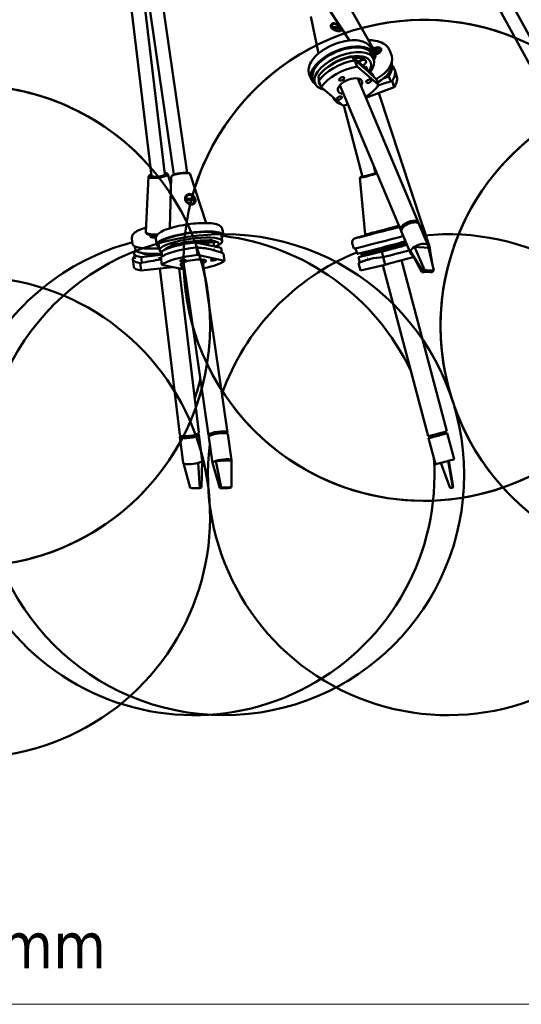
# Model space of a CAD drawing. Header units: millimetres. Extents: x 224 to 3432, y 73 to 2441.
# Tile 15 of 27: x 2138 to 2399, y 82 to 593. Entities that reach past the tile are written whole.
import ezdxf

# ---------------------------------------------------------------- set-up
doc = ezdxf.new("R2010")
doc.units = ezdxf.units.MM
doc.header["$LTSCALE"] = 12
doc.layers.add('Widoczne (ISO)', color=7, linetype='Continuous', lineweight=50)
doc.layers.add('Wymiar (ISO)', color=7, linetype='Continuous', lineweight=18)
doc.styles.add('Tekst notatki (ISO)', font='tahoma.ttf')

msp = doc.modelspace()

# ---------------------------------------------------------------- linework, layer by layer
at = {"layer": 'Widoczne (ISO)'}
for p, q in [((2170.36, 994.44), (2403.36, 570.26)), ((2177.42, 996.13), (2409.49, 573.63)), ((2206.68, 512.34), (2159.13, 908.57)), ((2218.28, 512.93), (2162.33, 900.98)), ((2225.2, 513.92), (2173.08, 875.46)), ((2213.63, 513.18), (2190.74, 703.88)), ((2298.83, 598.96), (2309.7, 582.7)), ((2289.56, 595.05), (2293.6, 575.92)), ((2310.49, 598.64), (2322.68, 577.19)), ((2300.46, 589.71), (2304.42, 589.57)), ((2304.75, 588.77), (2300.79, 588.91)), ((2302.32, 591.15), (2302.2, 591.18)), ((2311.21, 574.18), (2312.01, 572.29)), ((2318.38, 568.01), (2311.21, 574.18)), ((2322.09, 575.87), (2321.08, 578.27)), ((2321.17, 575.49), (2322.18, 573.09)), ((2322.39, 577.72), (2322.9, 577.49)), ((2322.41, 577.68), (2322.81, 577.38)), ((2322.77, 577.41), (2322.41, 577.67)), ((2322.81, 577.38), (2322.84, 577.31)), ((2322.88, 576.82), (2323.12, 576.29)), ((2323.05, 576.27), (2322.92, 576.67)), ((2323.12, 578.15), (2323.11, 577.65)), ((2323.3, 576.31), (2323.3, 576.81)), ((2324.11, 576.71), (2323.52, 576.97)), ((2323.53, 577.66), (2323.66, 577.08)), ((2323.81, 578.25), (2323.54, 577.71)), ((2323.64, 577.05), (2324.11, 576.71)), ((2323.65, 576.93), (2323.66, 576.91)), ((2323.68, 577.59), (2324.46, 578.04)), ((2324.46, 578.04), (2323.77, 577.54)), ((2323.77, 577.52), (2323.84, 577.19)), ((2324.72, 577.23), (2323.91, 577.2)), ((2324.83, 577.65), (2323.97, 577.46)), ((2325.25, 576.38), (2325.57, 576.79)), ((2325.82, 578.1), (2325.88, 577.9)), ((2331.61, 574.59), (2330.82, 576.98)), ((2313.63, 569.14), (2312.28, 572.34)), ((2324.8, 559.52), (2313.63, 569.14)), ((2314.02, 571.76), (2314.63, 572.06)), ((2315.34, 571.94), (2314.36, 571.46)), ((2318.11, 569.32), (2319.22, 566.67)), ((2331.58, 569.1), (2332.13, 567.45)), ((2289.83, 562.29), (2288.83, 564.68)), ((2293.41, 563.93), (2294.11, 562.27)), ((2313.97, 562.95), (2345.6, 487.88)), ((2321.66, 565.18), (2318.82, 567.63)), ((2321.66, 565.18), (2322.18, 563.95)), ((2330.13, 563.93), (2327.21, 562.82)), ((2330.13, 563.93), (2330.9, 561.64)), ((2334.17, 564.48), (2333.11, 567.67)), ((2290.76, 562.67), (2291.76, 560.28)), ((2293.64, 561.61), (2294.98, 558.41)), ((2294.98, 558.41), (2306.15, 548.79)), ((2304.62, 559.38), (2336.38, 484)), ((2332.93, 558.41), (2318.23, 552.84)), ((2323.46, 562.72), (2324.8, 559.52)), ((2331.87, 561.61), (2332.93, 558.41)), ((2324.83, 555.34), (2347.31, 487.51)), ((2316.47, 511.87), (2306.69, 548.89)), ((2323.24, 513.65), (2322.14, 517.81)), ((2205.18, 511.92), (2203.74, 483.25)), ((2205.64, 512.51), (2205.34, 512.21)), ((2214.61, 513.59), (2214.97, 513.37)), ((2215.2, 513.12), (2216.77, 507.81)), ((2216.88, 511.79), (2216.18, 485.06)), ((2217.31, 512.37), (2217.01, 512.06)), ((2226.29, 513.67), (2226.66, 513.45)), ((2226.87, 513.23), (2235.08, 487.78)), ((2315.31, 511.56), (2315.05, 511.18)), ((2315.05, 511.18), (2317.79, 481.81)), ((2228.31, 500.21), (2224.44, 500.07)), ((2224.58, 500.43), (2228.97, 500.59)), ((2229.11, 499.62), (2224.72, 499.47)), ((2342.35, 488.47), (2339.65, 487.66)), ((2339.65, 487.66), (2339.84, 487.21)), ((2339.86, 487.79), (2339.88, 487.73)), ((2340.91, 488.2), (2340.97, 488.06)), ((2342.52, 488.07), (2342.35, 488.47)), ((2342.96, 488.5), (2342.95, 488.53)), ((2343.13, 488.52), (2343.14, 488.49)), ((2343.5, 488.49), (2343.51, 488.45)), ((2345.93, 487.08), (2350.64, 475.91)), ((2347.58, 486.72), (2351.28, 475.54)), ((2203.8, 482.67), (2203.74, 483.16)), ((2204.24, 482.1), (2204.13, 482.18)), ((2208.06, 481.21), (2208.73, 481.15)), ((2209.03, 481.19), (2208.99, 481.25)), ((2209, 481.25), (2209.1, 481.11)), ((2209.13, 481.25), (2209.19, 481.22)), ((2243.05, 481.28), (2243.46, 478.38)), ((2244.04, 481.42), (2243.62, 484.32)), ((2317.66, 481.12), (2317.57, 481.11)), ((2317.57, 481.11), (2317.57, 481.1)), ((2317.64, 481.15), (2317.65, 481.13)), ((2317.83, 481.21), (2317.65, 481.15)), ((2318.2, 481.27), (2317.76, 481.16)), ((2317.92, 481.33), (2317.79, 481.81)), ((2317.82, 481.19), (2318.04, 481.25)), ((2317.88, 481.19), (2318.18, 481.27)), ((2318.04, 481.25), (2317.92, 481.32)), ((2318.04, 481.25), (2317.92, 481.22)), ((2330.6, 484.44), (2330.61, 484.43)), ((2331.71, 484.74), (2332.54, 484.96)), ((2332.24, 484.89), (2332.5, 484.96)), ((2332.91, 485.05), (2332.28, 484.88)), ((2332.28, 484.88), (2332.79, 485.03)), ((2332.72, 485.02), (2332.65, 485)), ((2332.72, 485.01), (2332.72, 485.01)), ((2332.78, 485.03), (2332.81, 485.04)), ((2332.98, 485.09), (2332.99, 485.07)), ((2333.06, 485.08), (2333.12, 485.11)), ((2333.12, 485.11), (2333.12, 485.09)), ((2333.41, 485.21), (2333.4, 485.2)), ((2333.4, 485.2), (2333.41, 485.17)), ((2333.54, 485.22), (2333.54, 485.21)), ((2333.76, 485.26), (2333.55, 485.22)), ((2333.61, 485.25), (2334.24, 485.43)), ((2334.45, 485.46), (2333.7, 485.27)), ((2334.24, 485.43), (2333.72, 485.28)), ((2333.8, 485.29), (2334.45, 485.46)), ((2333.8, 485.29), (2333.8, 485.29)), ((2334.81, 485.57), (2333.98, 485.35)), ((2334.88, 485.58), (2334.02, 485.35)), ((2336.72, 483.2), (2341.43, 472.03)), ((2337.33, 485.33), (2337.23, 485.57)), ((2337.23, 485.57), (2337.23, 485.2)), ((2337.42, 485.93), (2337.43, 485.89)), ((2337.44, 485.91), (2337.43, 485.95)), ((2196.84, 476.84), (2196.49, 479.74)), ((2206.52, 480.74), (2206.55, 480.51)), ((2207.68, 481.03), (2208.49, 481.04)), ((2207.7, 480.82), (2208.6, 480.98)), ((2208.63, 480.95), (2207.7, 480.82)), ((2208.08, 480.66), (2208.66, 480.88)), ((2208.62, 481.01), (2208.63, 480.95)), ((2208.68, 480.64), (2209.03, 480.87)), ((2208.71, 480.92), (2208.76, 480.69)), ((2209.39, 476.43), (2208.98, 479.33)), ((2210.38, 476.57), (2210.8, 473.67)), ((2220.11, 476.92), (2220.22, 476.11)), ((2220.43, 476.95), (2220.54, 476.18)), ((2221.01, 477.21), (2221.13, 476.32)), ((2223.98, 477.63), (2224.08, 476.92)), ((2229.62, 477.73), (2230.01, 475.04)), ((2238.7, 475.76), (2229.62, 477.73)), ((2231.68, 477.79), (2234.57, 478.46)), ((2233.39, 478.19), (2233.58, 476.87)), ((2233.86, 478.3), (2234.06, 476.93)), ((2236.94, 477.6), (2234.06, 476.93)), ((2236.03, 477.1), (2236.14, 476.32)), ((2239, 477.53), (2239.27, 475.64)), ((2311.87, 474.45), (2311.11, 477.35)), ((2314.73, 480.37), (2314.74, 480.35)), ((2315.78, 480.64), (2316.64, 480.87)), ((2315.82, 480.66), (2316.66, 480.88)), ((2316.97, 480.95), (2316.24, 480.75)), ((2316.24, 480.75), (2316.87, 480.93)), ((2316.36, 480.82), (2317.02, 480.98)), ((2316.91, 480.95), (2316.36, 480.82)), ((2316.96, 480.94), (2317.14, 480.99)), ((2317.13, 481.03), (2317.22, 481.04)), ((2317.14, 481), (2317.15, 480.98)), ((2317.22, 481.04), (2317.23, 481.01)), ((2333.88, 476.94), (2334.37, 475.1)), ((2336.77, 477.72), (2337.26, 475.87)), ((2337.21, 476.08), (2339.49, 476.62)), ((2197.62, 471.92), (2197.95, 469.14)), ((2197.99, 475.64), (2198.18, 474.06)), ((2210.18, 471.04), (2201.35, 470.04)), ((2208.85, 471.82), (2208.94, 471.08)), ((2212.16, 471.26), (2210.65, 471.09)), ((2211.86, 471.98), (2211.9, 471.58)), ((2211.93, 472.91), (2212.27, 470.52)), ((2230.56, 471.17), (2230, 475.04)), ((2244.72, 468.11), (2230.56, 471.17)), ((2242.87, 474.86), (2239.25, 475.64)), ((2242.87, 474.86), (2243.23, 472.33)), ((2244.17, 471.97), (2244.72, 468.11)), ((2312.86, 474.63), (2313.6, 471.81)), ((2318.59, 471.04), (2314.38, 470.04)), ((2318.02, 472.82), (2318.5, 471.02)), ((2326.42, 472.91), (2318.81, 471.09)), ((2320.93, 473.55), (2321.4, 471.79)), ((2323.33, 474.17), (2323.66, 472.91)), ((2324.27, 472.56), (2323.66, 472.91)), ((2325.25, 472.77), (2325.25, 472.75)), ((2326.42, 472.91), (2327.16, 470.13)), ((2347.98, 462.48), (2341.39, 472.98)), ((2343.42, 475.38), (2345.55, 475.26)), ((2348.75, 463.38), (2343.42, 475.38)), ((2345.55, 475.26), (2348.56, 475.08)), ((2348.56, 475.08), (2350.68, 474.95)), ((2353.5, 463.1), (2350.68, 474.95)), ((2352.8, 466.07), (2351.66, 473.25)), ((2197.44, 465.03), (2196.98, 468.9)), ((2201.29, 463.05), (2200.82, 466.92)), ((2201.35, 470.04), (2201.69, 467.26)), ((2211.47, 469.99), (2212.02, 466.12)), ((2212.02, 466.12), (2223.88, 463.56)), ((2223.33, 467.38), (2236.28, 377.52)), ((2233.23, 468.79), (2246.18, 378.94)), ((2315.33, 463.05), (2314.31, 466.92)), ((2314.38, 470.04), (2315.11, 467.28)), ((2328.2, 466.12), (2315.33, 463.05)), ((2327.07, 465.85), (2350.56, 376.95)), ((2327.18, 469.99), (2328.2, 466.12)), ((2336.75, 468.39), (2360.23, 379.51)), ((2347.26, 462.2), (2343.05, 470.11)), ((2217.63, 464.91), (2201.29, 463.05)), ((2210.96, 464.15), (2221.34, 377.64)), ((2221.02, 464.17), (2231.27, 378.83)), ((2348.28, 462.25), (2347.26, 462.2)), ((2348.75, 463.38), (2347.98, 462.48)), ((2347.98, 462.48), (2348.86, 462.43)), ((2350.21, 462.35), (2348.28, 462.25)), ((2349.62, 463.33), (2348.75, 463.38)), ((2348.86, 462.43), (2351.87, 462.25)), ((2352.63, 463.15), (2349.62, 463.33)), ((2351.87, 462.25), (2352.74, 462.2)), ((2353.5, 463.1), (2352.63, 463.15)), ((2352.74, 462.2), (2353.5, 463.1)), ((2242.25, 379.26), (2239.42, 378.81)), ((2239.42, 378.81), (2239.54, 378.02)), ((2239.78, 378.91), (2239.79, 378.87)), ((2241.07, 379.14), (2241.08, 379.08)), ((2242.37, 378.46), (2242.25, 379.26)), ((2243.96, 379.31), (2243.96, 379.32)), ((2244.09, 379.31), (2244.1, 379.3)), ((2244.78, 379.21), (2244.78, 379.23)), ((2245.03, 379.15), (2245.13, 378.49)), ((2245.32, 378.57), (2245.03, 379.15)), ((2357.78, 378.8), (2358.04, 377.85)), ((2359.62, 378.3), (2359.37, 379.24)), ((2359.76, 378.35), (2359.51, 379.28)), ((2221.46, 376.67), (2223.08, 363.13)), ((2222.2, 376.76), (2222.16, 377.13)), ((2222.17, 377.12), (2222.22, 376.68)), ((2222.22, 376.68), (2223.47, 376.23)), ((2223.47, 376.23), (2223.38, 376.97)), ((2226.78, 377.14), (2226.87, 376.35)), ((2226.87, 376.35), (2229.44, 376.93)), ((2229.44, 376.93), (2229.35, 377.67)), ((2230.64, 377.77), (2230.59, 378.14)), ((2231.38, 377.86), (2233.01, 364.33)), ((2236.42, 376.55), (2238.38, 363.02)), ((2237.24, 377.29), (2237.15, 377.89)), ((2237.55, 378.17), (2237.55, 378.19)), ((2245.33, 378.46), (2245.32, 378.57)), ((2246.32, 377.98), (2248.27, 364.44)), ((2350.82, 375.99), (2354.39, 362.45)), ((2351.54, 376.18), (2351.29, 377.11)), ((2352.05, 377.3), (2352.3, 376.35)), ((2352.3, 376.35), (2354.59, 376.93)), ((2354.59, 376.93), (2354.33, 377.88)), ((2358.04, 377.85), (2359.62, 378.3)), ((2360.48, 378.54), (2364.06, 365.01)), ((2232.6, 350.32), (2232.96, 364.13)), ((2240.17, 364.13), (2242.54, 364.19)), ((2242.96, 350.32), (2240.17, 364.13)), ((2242.54, 364.19), (2245.9, 364.28)), ((2245.9, 364.28), (2248.27, 364.35)), ((2248.26, 350.46), (2248.27, 364.35)), ((2363.42, 350.32), (2360.99, 364.13)), ((2363.63, 350.46), (2361.34, 364.23)), ((2226.74, 350.07), (2223.24, 362.89)), ((2231.82, 349.93), (2230.89, 363.11)), ((2242.29, 349.93), (2238.38, 363.11)), ((2361.97, 349.93), (2357.13, 363.11)), ((2227.67, 350.05), (2226.74, 350.07)), ((2230.89, 349.96), (2227.67, 350.05)), ((2231.82, 349.93), (2230.89, 349.96)), ((2232.6, 350.32), (2231.82, 349.93)), ((2242.96, 350.32), (2242.29, 349.93)), ((2242.29, 349.93), (2243.26, 349.96)), ((2243.93, 350.34), (2242.96, 350.32)), ((2243.26, 349.96), (2246.62, 350.05)), ((2247.29, 350.43), (2243.93, 350.34)), ((2246.62, 350.05), (2247.59, 350.07)), ((2248.26, 350.46), (2247.29, 350.43)), ((2247.59, 350.07), (2248.26, 350.46)), ((2363.42, 350.32), (2361.97, 349.93)), ((2363.46, 350.34), (2363.42, 350.32)), ((2363.59, 350.43), (2363.46, 350.34)), ((2363.63, 350.46), (2363.59, 350.43))]:
    msp.add_line(p, q, dxfattribs=at)
for centre in [(2348.39, 468.38), (2112.14, 434.33), (2482.01, 434.33), (2244.3, 356.96)]:
    msp.add_circle(centre, 125, dxfattribs=at)
for centre, radius, start, end in [((2348.39, 468.38), 125, 67.7184, 105.0545), ((2348.39, 468.38), 125, 116.4668, 162.4717), ((2112.14, 434.33), 125, 41.2249, 85.1748), ((2482.01, 434.33), 125, 126.8272, 67.6899), ((2361.01, 356.96), 125, 172.8173, 95.809), ((2228.86, 356.96), 125, 104.8919, 153.3433), ((2228.86, 356.96), 125, 25.6314, 83.0397), ((2361.01, 356.96), 125, 112.3849, 160.3522), ((2348.39, 468.38), 125, 182.1719, 195.7276), ((2112.14, 334.97), 125, 164.2796, 82.4148), ((2112.14, 434.33), 125, 4.6823, 11.7269), ((2348.39, 468.38), 125, 212.5061, 348.759), ((2112.14, 434.33), 123, 342.0508, 347.1183), ((2112.14, 434.33), 125, 340.1352, 344.856), ((2228.86, 356.96), 125, 166.8332, 3.968), ((2112.14, 434.33), 125, 208.7362, 331.2638)]:
    msp.add_arc(centre, radius, start, end, dxfattribs=at)
for centre, major_axis, ratio, start_param, end_param in [((2302.6, 589.24), (-1.95, 1.57), 0.635905, 4.209412, 6.948289), ((2302.6, 589.24), (-1.95, 1.57), 0.635905, 1.06782, 1.402482), ((2302.6, 589.24), (1.95, -1.57), 0.635905, 0.271984, 0.665104), ((2305.96, 569.08), (-16.13, -6.79), 0.49974, 2.799577, 6.625201), ((2305.96, 569.08), (15.21, 6.41), 0.49974, 0, 3.141593), ((2323.21, 577.23), (2.99, 0.99), 0.541124, 4.531506, 8.114683), ((2323.21, 577.23), (2.61, 0.87), 0.541124, 4.524366, 8.137191), ((2306.97, 566.69), (15.21, 6.41), 0.49974, 5.543754, 10.05653), ((2307.54, 564.56), (-15.21, -6.41), 0.49974, 4.265978, 5.645528), ((2307.31, 565.88), (13.35, 5.63), 0.49974, 5.677682, 8.49491), ((2313.65, 573.15), (9.4, 3.12), 0.541124, 5.667516, 6.283185), ((2313.52, 573.55), (9.4, 3.12), 0.541124, 5.73392, 6.390638), ((2322.58, 577.39), (0.202, 0.067), 0.541124, 4.801783, 5.84454), ((2322.55, 577.57), (0.268, -0.19), 0.007431, 5.735088, 6.391395), ((2322.83, 577.76), (0.04, 0.377), 0.33464, 3.294547, 3.950855), ((2322.68, 576.74), (0.202, 0.067), 0.541124, 5.901603, 6.720773), ((2322.91, 577.61), (0.202, 0.067), 0.541124, 4.476736, 6.103684), ((2323.27, 577.03), (2.61, 0.87), 0.541124, 4.506169, 6.283185), ((2323.51, 576.85), (-0.202, -0.067), 0.541124, 4.476736, 6.103684), ((2323.73, 577.72), (-0.202, -0.067), 0.541124, 5.788388, 7.415337), ((2315, 569.08), (16.61, 5.51), 0.541124, 5.064472, 6.283185), ((2323.84, 577.07), (-0.202, -0.067), 0.541124, 4.217592, 5.84454), ((2323.76, 577.22), (-0.057, -0.37), 0.28586, 5.214874, 5.729521), ((2323.69, 577.87), (0.184, -0.343), 0.472598, 5.378518, 5.743264), ((2323.97, 577.58), (-0.202, -0.067), 0.541124, 6.047532, 7.674481), ((2323.51, 576.31), (1.9, 0.63), 0.541124, 5.891574, 5.97832), ((2308.55, 562.16), (16.13, 6.79), 0.49974, 1.134445, 2.493876), ((2309.89, 558.97), (16.13, 6.79), 0.49974, 1.134445, 2.493876), ((2315.49, 570.8), (2.76, 1.16), 0.49974, 4.871599, 7.955576), ((2314.48, 573.19), (-2.76, -1.16), 0.49974, 1.672391, 2.093192), ((2315.8, 566.69), (15.66, 5.19), 0.541124, 5.096659, 6.203388), ((2315.7, 564.56), (15.66, 5.19), 0.541124, 5.670693, 6.193933), ((2316.5, 562.16), (16.61, 5.51), 0.541124, 5.680753, 6.555698), ((2307.31, 565.88), (-13.35, -5.63), 0.49974, 5.923159, 6.088321), ((2309.89, 558.97), (-6.22, -2.62), 0.49974, 2.47476, 7.084592), ((2317.56, 558.97), (16.61, 5.51), 0.541124, 5.680753, 6.283185), ((2307.31, 565.88), (-13.35, -5.63), 0.49974, 6.104368, 6.462002), ((2308.24, 562.88), (6.22, 2.62), 0.49974, 3.822999, 3.942999), ((2309.89, 558.97), (-16.13, -6.79), 0.49974, 1.878728, 2.493876), ((2317.56, 558.97), (-16.61, -5.51), 0.541124, 0.030144, 0.596826), ((2309.89, 558.97), (-16.13, -6.79), 0.49974, 1.134445, 1.299127), ((2210.19, 512.47), (-5.01, -0.6), 0.227941, 6.003191, 9.704772), ((2210.16, 512.76), (4.67, 0.56), 0.227941, 2.410853, 7.013925), ((2210.16, 512.76), (-3.92, -0.47), 0.227941, 5.801199, 9.906764), ((2210.19, 512.47), (-3.62, -0.43), 0.227941, 5.988758, 6.351417), ((2210.16, 512.76), (3.48, 0.42), 0.227941, 3.141593, 6.283185), ((2210.19, 512.47), (3.62, 0.43), 0.227941, 6.214954, 6.577613), ((2221.88, 512.47), (-5, -0.72), 0.214455, 3.178195, 6.246583), ((2221.84, 512.76), (4.65, 0.67), 0.214455, 0.262179, 2.879413), ((2319.85, 512.76), (-4.54, -1.2), 0.013486, 5.552446, 8.919264), ((2319.93, 512.47), (-4.88, -1.29), 0.013486, 6.267264, 8.820489), ((2319.85, 512.76), (-3.82, -1.01), 0.013486, 5.801199, 9.906764), ((2319.85, 512.76), (3.38, 0.89), 0.013486, 3.141593, 6.283185), ((2319.85, 512.76), (4.54, 1.2), 0.013486, 0.509327, 0.73074), ((2226.85, 500.03), (-1.3, 2.14), 0.871998, 4.460261, 7.199138), ((2226.85, 500.03), (-1.3, 2.14), 0.871998, 1.318669, 1.711788), ((2226.85, 500.03), (1.3, -2.14), 0.871998, 0.522833, 0.915953), ((2327.36, 484.34), (-9.57, -2.53), 0.013486, 6.280937, 8.843576), ((2340.99, 485.94), (4.61, 1.94), 0.49974, 6.10898, 9.598983), ((2341.33, 485.14), (-4.61, -1.94), 0.49974, 3.141593, 6.283185), ((2340.99, 485.94), (3.96, 1.67), 0.49974, 0.237421, 2.904172), ((2340.99, 485.94), (3.92, 1.65), 0.49974, 1.705611, 2.587005), ((2340.99, 485.94), (3.92, 1.65), 0.49974, 0.270259, 1.016209), ((2340.82, 486.34), (3.5, 1.48), 0.49974, 0.451116, 0.524612), ((2342.57, 485.94), (4.75, 1.57), 0.541124, 5.545785, 6.283185), ((2342.83, 485.14), (4.75, 1.57), 0.541124, 5.564795, 6.439224), ((2213.57, 484.34), (-9.83, -1.18), 0.227941, 6.244158, 7.434287), ((2213.63, 483.85), (-9.83, -1.18), 0.227941, 0, 1.103477), ((2213.64, 483.76), (-9.73, -1.17), 0.227941, 0.236297, 1.092286), ((2209.25, 481.07), (-3.13, -0.38), 0.227941, 5.448554, 7.750486), ((2209.25, 481.07), (-2.73, -0.33), 0.227941, 5.435419, 7.747764), ((2226.71, 478.92), (-17.32, -2.5), 0.214455, 2.8019, 6.622878), ((2208.87, 481.2), (0.212, 0.025), 0.227941, 3.963156, 5.590105), ((2208.87, 481.41), (0.233, -0.302), 0.010914, 5.49143, 6.147737), ((2209.23, 481.46), (0.144, 0.362), 0.170916, 3.3738, 4.030108), ((2209.28, 481.27), (0.212, 0.025), 0.227941, 4.222301, 5.218659), ((2226.71, 478.92), (16.33, 2.35), 0.214455, 0, 3.141593), ((2317.39, 481.07), (-3.05, -0.8), 0.013486, 4.508132, 8.301877), ((2317.39, 481.07), (-2.66, -0.7), 0.013486, 4.475829, 8.315013), ((2317.39, 481.07), (1.63, 0.43), 0.01347, 4.439383, 4.873414), ((2317.77, 481.16), (-0.206, -0.054), 0.013486, 4.757959, 6.384908), ((2317.85, 481.2), (-0.206, -0.054), 0.013486, 6.069612, 7.69656), ((2317.81, 481.41), (0.222, -0.289), 0.397289, 5.203582, 5.26036), ((2318.08, 481.25), (-0.206, -0.054), 0.013486, 4.632397, 6.125764), ((2318.01, 481.44), (-0.078, -0.369), 0.280127, 5.498531, 5.509252), ((2327.49, 483.85), (-9.57, -2.53), 0.013486, 0, 2.573488), ((2318.12, 481.27), (-0.206, -0.054), 0.013486, 0.04557, 1.240219), ((2318.05, 481.46), (0.071, 0.362), 0.325145, 2.384614, 2.4217), ((2327.51, 483.76), (-9.47, -2.5), 0.013486, 0.013487, 2.59236), ((2333.26, 485.15), (-3.05, -0.8), 0.013486, 0.224627, 2.465609), ((2333.26, 485.15), (-2.66, -0.7), 0.013486, 0.211491, 2.674878), ((2332.51, 484.96), (0.206, 0.054), 0.013486, 4.647794, 6.274742), ((2332.59, 484.97), (0.206, 0.054), 0.013486, 0.194549, 1.821497), ((2332.48, 485.17), (0.237, -0.281), 0.34128, 0.742527, 0.753163), ((2332.56, 485.18), (-0.253, 0.281), 0.264225, 3.921013, 3.932129), ((2332.77, 485.04), (0.206, 0.054), 0.013486, 4.906938, 6.087235), ((2332.71, 485.23), (0.045, 0.359), 0.412288, 4.16248, 4.221436), ((2332.91, 485.05), (0.206, 0.054), 0.013486, 6.21859, 7.845538), ((2333.26, 485.15), (1.63, 0.43), 0.01347, 4.588531, 5.02257), ((2333.61, 485.26), (-0.206, -0.054), 0.013486, 6.21859, 7.845538), ((2333.75, 485.27), (-0.206, -0.054), 0.013486, 4.906938, 6.533886), ((2333.58, 485.46), (0.239, -0.284), 0.335312, 5.212807, 5.268103), ((2333.93, 485.34), (-0.206, -0.054), 0.013486, 0.194549, 1.821497), ((2333.85, 485.53), (0.083, 0.367), 0.260062, 2.363598, 2.41294), ((2334.01, 485.35), (-0.206, -0.054), 0.013486, 4.647794, 6.274742), ((2333.93, 485.54), (-0.065, -0.364), 0.343486, 5.516959, 5.52646), ((2333.26, 485.15), (2.66, 0.7), 0.013486, 0.470528, 0.98463), ((2333.26, 485.15), (3.05, 0.8), 0.013486, 0.679797, 0.971494), ((2340.82, 486.34), (3.5, 1.48), 0.49974, 2.616981, 2.690476), ((2342.83, 485.14), (4.03, 1.34), 0.541124, 5.774671, 5.933761), ((2214.22, 478.92), (-17.38, -2.09), 0.227941, 0, 1.337821), ((2209.28, 480.83), (-2.73, -0.33), 0.227941, 0, 0.217442), ((2208.41, 480.98), (0.212, 0.025), 0.227941, 5.793097, 7.420045), ((2208.39, 481.17), (-0.107, 0.361), 0.492395, 3.884941, 4.010028), ((2208.5, 480.9), (0.212, 0.025), 0.227941, 5.533953, 7.160901), ((2227.13, 476.02), (16.33, 2.35), 0.214455, 5.570953, 9.775691), ((2209.23, 480.87), (-0.212, -0.025), 0.227941, 4.724832, 5.849249), ((2227.4, 473.88), (-16.33, -2.35), 0.214455, 4.545014, 5.924564), ((2227.27, 475.04), (-14.34, -2.07), 0.214455, 2.657227, 6.066464), ((2219.56, 476.2), (-2.97, -0.43), 0.214455, 4.160859, 7.167183), ((2227.13, 476.02), (6.93, 1), 0.214455, 0.823542, 1.997098), ((2227.13, 476.02), (6.93, 1), 0.214455, 6.125542, 6.220905), ((2235.75, 478.03), (2.97, 0.43), 0.214455, 5.09302, 8.234612), ((2328.79, 478.92), (-16.92, -4.47), 0.013486, 0, 2.116596), ((2329.56, 476.02), (-15.95, -4.21), 0.013486, 0, 2.184741), ((2329.82, 475.04), (-14.01, -3.7), 0.013486, 5.684556, 8.582168), ((2316.66, 480.87), (0.206, 0.054), 0.013486, 0.04557, 1.672519), ((2316.71, 480.9), (0.206, 0.054), 0.013486, 4.498815, 6.125764), ((2316.63, 481.08), (-0.24, 0.284), 0.327795, 3.901782, 3.91154), ((2316.68, 481.1), (0.251, -0.278), 0.276302, 0.721276, 0.772004), ((2316.94, 480.94), (0.206, 0.054), 0.013486, 6.069612, 7.69656), ((2317.01, 480.98), (0.206, 0.054), 0.013486, 4.757959, 6.384908), ((2316.94, 481.17), (0.063, 0.364), 0.350957, 4.161258, 4.215379), ((2329.26, 473.88), (-15.95, -4.21), 0.013486, 1.388505, 2.27025), ((2329.82, 475.04), (-14.01, -3.7), 0.013486, 3.988016, 4.175465), ((2346.04, 473.97), (4.61, 1.94), 0.49974, 5.915746, 8.234305), ((2214, 473.88), (-16.38, -1.97), 0.227941, 5.914779, 6.944786), ((2214.57, 476.02), (-16.38, -1.97), 0.227941, 0, 1.389846), ((2214.68, 475.04), (-14.39, -1.73), 0.227941, 0.354074, 1.365289), ((2209.28, 471.46), (-1.49, -0.18), 0.227941, 4.966951, 7.703473), ((2227.82, 470.98), (-17.32, -2.5), 0.214455, 4.555074, 5.914504), ((2228.37, 467.11), (-17.32, -2.5), 0.214455, 4.555074, 5.914504), ((2238.03, 473.74), (1.48, 0.21), 0.214455, 0.167906, 0.876894), ((2329.26, 473.88), (-15.95, -4.21), 0.013486, 5.453069, 5.909648), ((2329.82, 475.04), (-14.01, -3.7), 0.013486, 5.177546, 5.379959), ((2329.26, 473.88), (15.95, 4.21), 0.013486, 1.90294, 2.086298), ((2320.07, 471.46), (1.45, 0.38), 0.013486, 5.855242, 6.711129), ((2329.26, 473.88), (-6.77, -1.79), 0.013486, 5.556675, 8.701784), ((2329.94, 474.57), (-6.28, -1.66), 0.013486, 0, 2.316866), ((2330.07, 474.09), (-5.8, -1.53), 0.013486, 0.013487, 2.396937), ((2330.02, 470.98), (16.92, 4.47), 0.013486, 4.540158, 5.395681), ((2333.75, 474.95), (-1.45, -0.38), 0.013486, 4.277484, 8.350975), ((2346.04, 473.97), (-4.61, -1.94), 0.49974, 5.915746, 6.813967), ((2346.04, 473.97), (-4.61, -1.94), 0.49974, 5.092712, 5.915746), ((2346.54, 473.97), (4.75, 1.57), 0.541124, 5.690394, 6.223509), ((2346.54, 473.97), (4.75, 1.57), 0.541124, 6.223509, 6.283185), ((2214.35, 470.98), (-17.38, -2.09), 0.227941, 5.943493, 6.934726), ((2210.61, 469.77), (-1.49, -0.18), 0.227941, 1.384487, 1.700756), ((2228.37, 467.11), (-6.68, -0.96), 0.214455, 2.414765, 7.029501), ((2228.37, 467.11), (17.32, 2.5), 0.214455, 5.004776, 5.914504), ((2320.38, 469.77), (-1.45, -0.38), 0.013486, 0.34935, 0.665619), ((2331.05, 467.11), (16.92, 4.47), 0.013486, 4.540158, 5.507607), ((2214.81, 467.11), (-17.38, -2.09), 0.227941, 0, 0.65154), ((2223.44, 464.44), (-1.48, -0.21), 0.214455, 4.507576, 8.058794), ((2226.3, 378.23), (4.96, 0.6), 0.227941, 3.141593, 6.283185), ((2241.23, 378.23), (4.95, 0.71), 0.214455, 5.810309, 9.897654), ((2241.23, 378.23), (4.26, 0.61), 0.214455, 5.969121, 9.738842), ((2241.23, 378.23), (-4.21, -0.61), 0.214455, 5.12624, 6.007634), ((2241.23, 378.23), (4.21, 0.61), 0.214455, 0.413851, 1.295245), ((2241.16, 378.71), (3.76, 0.54), 0.214455, 6.192732, 6.217509), ((2355.39, 378.23), (4.83, 1.28), 0.013486, 3.141593, 6.283185), ((2226.42, 377.26), (-4.96, -0.6), 0.227941, 5.841835, 9.866129), ((2226.42, 377.26), (-4.22, -0.51), 0.227941, 0, 0.080375), ((2226.42, 377.26), (-4.22, -0.51), 0.227941, 0.769777, 1.651171), ((2226.42, 377.26), (4.22, 0.51), 0.227941, 5.482166, 6.283185), ((2241.37, 377.26), (-4.95, -0.71), 0.214455, 3.141593, 6.283185), ((2241.16, 378.71), (-3.76, -0.54), 0.214455, 0.065676, 0.090453), ((2355.65, 377.26), (-4.83, -1.28), 0.013486, 5.728374, 9.979589), ((2355.65, 377.26), (-4.11, -1.09), 0.013486, 0, 0.616034), ((2355.65, 377.26), (-4.11, -1.09), 0.013486, 1.305436, 2.18683), ((2355.65, 377.26), (4.11, 1.09), 0.013486, 6.017825, 6.283185), ((2228.04, 363.73), (4.96, 0.6), 0.227941, 5.295018, 6.118052), ((2228.04, 363.73), (4.96, 0.6), 0.227941, 6.118052, 6.283185), ((2243.32, 363.73), (-4.95, -0.71), 0.214455, 5.371748, 6.194782), ((2243.32, 363.73), (4.95, 0.71), 0.214455, 6.194782, 8.513341), ((2359.23, 363.73), (-4.83, -1.28), 0.013486, 1.118288, 1.941321), ((2359.23, 363.73), (4.83, 1.28), 0.013486, 5.082914, 6.283185), ((2228.04, 363.73), (-4.96, -0.6), 0.227941, 0, 2.153425), ((2243.32, 363.73), (-4.95, -0.71), 0.214455, 6.194782, 6.43426), ((2359.23, 363.73), (-4.83, -1.28), 0.013486, 0, 1.118288)]:
    msp.add_ellipse(centre, major_axis=major_axis, ratio=ratio, start_param=start_param, end_param=end_param, dxfattribs=at)
for centre, major_axis, ratio in [((2305.58, 562.68), (-1.38, -0.58), 0.49974), ((2319.75, 561.55), (-1.38, -0.58), 0.49974), ((2304.34, 552.68), (-1.38, -0.58), 0.49974), ((2222.91, 468.3), (-1.48, -0.21), 0.214455), ((2238.77, 468.61), (-1.48, -0.21), 0.214455)]:
    msp.add_ellipse(centre, major_axis=major_axis, ratio=ratio, dxfattribs=at)
for points, knots in [([(2300.16, 589.37), (2300.24, 589.21), (2300.36, 589.04), (2300.76, 588.62), (2301.1, 588.38), (2301.58, 588.13), (2301.71, 588.07), (2302.19, 587.86), (2302.59, 587.74), (2303.31, 587.57), (2303.63, 587.53), (2304.32, 587.48), (2304.66, 587.5), (2305.11, 587.65), (2305.24, 587.76), (2305.32, 587.96), (2305.34, 588.03), (2305.33, 588.29), (2305.27, 588.5), (2305, 589.05), (2304.78, 589.38), (2304.19, 590.13), (2303.83, 590.52), (2303.19, 591.04), (2302.87, 591.25), (2302.24, 591.53), (2301.92, 591.61), (2301.34, 591.63), (2301.05, 591.57), (2300.63, 591.37), (2300.48, 591.25), (2300.17, 590.93), (2300.04, 590.69), (2299.95, 590.21), (2299.95, 589.98), (2300.04, 589.63), (2300.09, 589.5), (2300.16, 589.37)], [-1.504256, -1.504256, -1.504256, -1.504256, -1.444649, -1.444649, -1.341108, -1.341108, -1.30597, -1.30597, -1.208059, -1.208059, -1.12742, -1.12742, -1.012024, -1.012024, -0.914325, -0.914325, -0.86858, -0.86858, -0.772667, -0.772667, -0.656304, -0.656304, -0.537522, -0.537522, -0.447771, -0.447771, -0.358019, -0.358019, -0.268268, -0.268268, -0.207518, -0.207518, -0.116042, -0.116042, -0.044632, -0.044632, 0, 0, 0, 0]), ([(2304.69, 588), (2304.68, 587.94), (2304.66, 587.89), (2304.56, 587.73), (2304.44, 587.65), (2304.08, 587.54), (2303.83, 587.53), (2303.55, 587.55)], [0.8718372, 0.8718372, 0.8718372, 0.8718372, 0.914325, 0.914325, 1.0120237, 1.0120237, 1.1227559, 1.1227559, 1.1227559, 1.1227559]), ([(2288.83, 564.68), (2288.46, 565.56), (2288.31, 566.52), (2288.43, 568.56), (2288.76, 569.64), (2289.88, 571.93), (2290.76, 573.14), (2292.99, 575.47), (2294.34, 576.59), (2297.33, 578.6), (2298.96, 579.49), (2302.35, 580.98), (2304.1, 581.59), (2307.59, 582.46), (2309.32, 582.72), (2312.64, 582.86), (2314.22, 582.74), (2317.06, 582.03), (2318.34, 581.45), (2320.1, 579.95), (2320.7, 579.16), (2321.08, 578.27)], [3.29438, 3.29438, 3.29438, 3.29438, 3.537222, 3.537222, 3.814052, 3.814052, 4.14911, 4.14911, 4.493858, 4.493858, 4.831803, 4.831803, 5.166935, 5.166935, 5.50391, 5.50391, 5.847111, 5.847111, 6.188594, 6.188594, 6.435973, 6.435973, 6.435973, 6.435973]), ([(2330.82, 576.98), (2330.5, 577.96), (2329.94, 578.85), (2328.42, 580.42), (2327.42, 581.08), (2324.99, 582.15), (2323.51, 582.52), (2321.13, 582.78), (2320.32, 582.82), (2319.49, 582.81)], [4.54453, 4.54453, 4.54453, 4.54453, 4.799236, 4.799236, 5.082501, 5.082501, 5.413452, 5.413452, 5.575781, 5.575781, 5.575781, 5.575781]), ([(2311.81, 573.66), (2312.9, 573.75), (2313.9, 573.72), (2315.68, 573.48), (2316.44, 573.25), (2317.63, 572.65), (2318.03, 572.29), (2318.37, 571.78), (2318.44, 571.65), (2318.5, 571.52)], [4.5484167, 4.5484167, 4.5484167, 4.5484167, 4.8372008, 4.8372008, 5.1346466, 5.1346466, 5.4408649, 5.4408649, 5.5399918, 5.5399918, 5.5399918, 5.5399918]), ([(2322.84, 577.31), (2322.9, 577.18), (2322.97, 577.03), (2323.1, 576.71), (2323.17, 576.51), (2323.25, 576.32)], [-2.7885998, -2.7885998, -2.7885998, -2.7885998, -2.7426847, -2.7426847, -2.6730994, -2.6730994, -2.6730994, -2.6730994]), ([(2323.3, 576.33), (2323.26, 576.32), (2323.21, 576.31), (2323.13, 576.29), (2323.09, 576.28), (2323.05, 576.28)], [4.4967772, 4.4967772, 4.4967772, 4.4967772, 4.5814286, 4.5814286, 4.6603297, 4.6603297, 4.6603297, 4.6603297]), ([(2323.14, 578.02), (2323.14, 578.04), (2323.13, 578.05), (2323.13, 578.08), (2323.12, 578.1), (2323.12, 578.13), (2323.12, 578.14), (2323.12, 578.15)], [0.04758377, 0.04758377, 0.04758377, 0.04758377, 0.05181414, 0.05181414, 0.05697832, 0.05697832, 0.06215096, 0.06215096, 0.06215096, 0.06215096]), ([(2324.72, 577.38), (2324.72, 577.36), (2324.71, 577.35), (2324.7, 577.33), (2324.7, 577.31), (2324.69, 577.29), (2324.68, 577.28), (2324.67, 577.25), (2324.67, 577.24), (2324.66, 577.22), (2324.66, 577.22), (2324.66, 577.22)], [3.131043, 3.131043, 3.131043, 3.131043, 3.1767341, 3.1767341, 3.2224252, 3.2224252, 3.2681163, 3.2681163, 3.3138074, 3.3138074, 3.314479, 3.314479, 3.314479, 3.314479]), ([(2324.73, 577.56), (2324.74, 577.57), (2324.74, 577.59), (2324.76, 577.61), (2324.77, 577.62), (2324.8, 577.64), (2324.82, 577.65), (2324.83, 577.65)], [0.04758377, 0.04758377, 0.04758377, 0.04758377, 0.05181414, 0.05181414, 0.05697832, 0.05697832, 0.06215096, 0.06215096, 0.06215096, 0.06215096]), ([(2312.28, 572.34), (2314.04, 571.06), (2315.85, 569.6), (2319.45, 566.51), (2321.39, 564.73), (2323.46, 562.72)], [35.882115, 35.882115, 35.882115, 35.882115, 37.196513, 37.196513, 38.510912, 38.510912, 38.510912, 38.510912]), ([(2224.17, 500.04), (2224.21, 499.82), (2224.27, 499.6), (2224.54, 499.01), (2224.81, 498.67), (2225.22, 498.3), (2225.33, 498.21), (2225.76, 497.91), (2226.14, 497.72), (2226.85, 497.5), (2227.19, 497.44), (2227.93, 497.42), (2228.34, 497.5), (2228.94, 497.82), (2229.15, 498.03), (2229.36, 498.38), (2229.41, 498.5), (2229.54, 498.92), (2229.56, 499.25), (2229.49, 500.02), (2229.37, 500.46), (2228.95, 501.37), (2228.64, 501.8), (2228.06, 502.36), (2227.76, 502.57), (2227.11, 502.84), (2226.77, 502.9), (2226.13, 502.88), (2225.79, 502.79), (2225.27, 502.53), (2225.08, 502.39), (2224.66, 501.99), (2224.46, 501.71), (2224.21, 501.12), (2224.15, 500.83), (2224.13, 500.38), (2224.14, 500.2), (2224.17, 500.04)], [-1.504256, -1.504256, -1.504256, -1.504256, -1.444649, -1.444649, -1.341108, -1.341108, -1.30597, -1.30597, -1.208059, -1.208059, -1.12742, -1.12742, -1.012024, -1.012024, -0.914325, -0.914325, -0.86858, -0.86858, -0.772667, -0.772667, -0.656304, -0.656304, -0.537522, -0.537522, -0.447771, -0.447771, -0.358019, -0.358019, -0.268268, -0.268268, -0.207518, -0.207518, -0.116042, -0.116042, -0.044632, -0.044632, 0, 0, 0, 0]), ([(2228.81, 498.66), (2228.77, 498.56), (2228.72, 498.47), (2228.53, 498.2), (2228.34, 498.04), (2227.86, 497.81), (2227.55, 497.75), (2227, 497.77), (2226.75, 497.8), (2226.2, 497.96), (2225.9, 498.1), (2225.54, 498.34), (2225.44, 498.41), (2225.33, 498.5), (2225.31, 498.52), (2225.29, 498.53)], [0.8718372, 0.8718372, 0.8718372, 0.8718372, 0.914325, 0.914325, 1.0120237, 1.0120237, 1.1274203, 1.1274203, 1.2080586, 1.2080586, 1.3059698, 1.3059698, 1.3411084, 1.3411084, 1.3484576, 1.3484576, 1.3484576, 1.3484576]), ([(2208.98, 479.33), (2208.91, 479.77), (2208.97, 480.23), (2209.25, 481.08), (2209.5, 481.45), (2210.31, 482.4), (2210.96, 482.83), (2212.89, 483.9), (2214.34, 484.48), (2217.47, 485.46), (2219.07, 485.88), (2222.42, 486.6), (2224.15, 486.9), (2227.61, 487.38), (2229.34, 487.56), (2232.65, 487.78), (2234.23, 487.81), (2237.13, 487.73), (2238.44, 487.61), (2240.84, 487.13), (2241.91, 486.87), (2243.21, 485.49), (2243.53, 484.94), (2243.62, 484.32)], [3.573416, 3.573416, 3.573416, 3.573416, 3.680444, 3.680444, 3.813894, 3.813894, 4.087276, 4.087276, 4.494931, 4.494931, 4.835987, 4.835987, 5.166443, 5.166443, 5.494884, 5.494884, 5.826009, 5.826009, 6.169059, 6.169059, 6.566278, 6.566278, 6.715009, 6.715009, 6.715009, 6.715009]), ([(2203.85, 485.47), (2203.51, 485.37), (2203.18, 485.27), (2201.46, 484.71), (2200.26, 484.22), (2198.69, 483.35), (2198.17, 483.01), (2197.38, 482.28), (2197.06, 481.92), (2196.58, 480.98), (2196.42, 480.36), (2196.49, 479.74)], [6.855046, 6.855046, 6.855046, 6.855046, 6.9348061, 6.9348061, 7.2810981, 7.2810981, 7.4844981, 7.4844981, 7.638039, 7.638039, 7.79158, 7.79158, 7.79158, 7.79158]), ([(2208.06, 481.21), (2208.08, 481.21), (2208.09, 481.2), (2208.12, 481.19), (2208.13, 481.18), (2208.15, 481.15), (2208.16, 481.14), (2208.16, 481.12)], [0.02076039, 0.02076039, 0.02076039, 0.02076039, 0.02593303, 0.02593303, 0.03109721, 0.03109721, 0.03532758, 0.03532758, 0.03532758, 0.03532758]), ([(2209.1, 481.11), (2209.11, 481.08), (2209.11, 481.06), (2209.12, 481), (2209.13, 480.95), (2209.14, 480.91)], [-2.79635517, -2.79635517, -2.79635517, -2.79635517, -2.79003986, -2.79003986, -2.77711612, -2.77711612, -2.77711612, -2.77711612]), ([(2317.9, 481.38), (2317.75, 481.34), (2317.61, 481.3), (2316.26, 480.93), (2315.24, 480.64), (2313.61, 480.17), (2313.04, 480), (2312.55, 479.83), (2312.46, 479.8), (2312.26, 479.72), (2312.2, 479.7), (2312.01, 479.58), (2311.97, 479.56), (2311.86, 479.49), (2311.78, 479.43), (2311.56, 479.22), (2311.43, 479.09), (2311.18, 478.64), (2311.08, 478.39), (2311.03, 477.83), (2311.04, 477.59), (2311.1, 477.35), (2311.11, 477.35), (2311.11, 477.35)], [7.9468727, 7.9468727, 7.9468727, 7.9468727, 7.9854103, 7.9854103, 8.3073556, 8.3073556, 8.635488, 8.635488, 8.7311027, 8.7311027, 8.7789101, 8.7789101, 8.7882716, 8.7882716, 8.8024566, 8.8024566, 8.8139769, 8.8139769, 8.8218004, 8.8218004, 8.8267056, 8.8267056, 8.8267174, 8.8267174, 8.8267174, 8.8267174]), ([(2331.66, 484.73), (2331.66, 484.73), (2331.66, 484.73), (2331.66, 484.73), (2331.67, 484.73), (2331.69, 484.73), (2331.7, 484.73), (2331.71, 484.74)], [0.02338126, 0.02338126, 0.02338126, 0.02338126, 0.02624916, 0.02624916, 0.04207707, 0.04207707, 0.05705634, 0.05705634, 0.05705634, 0.05705634]), ([(2208.69, 480.65), (2208.65, 480.65), (2208.61, 480.65), (2208.52, 480.65), (2208.48, 480.65), (2208.4, 480.65), (2208.36, 480.65), (2208.28, 480.65), (2208.24, 480.65), (2208.17, 480.66), (2208.14, 480.66), (2208.11, 480.67)], [1.3574804, 1.3574804, 1.3574804, 1.3574804, 1.4402245, 1.4402245, 1.5273476, 1.5273476, 1.6144708, 1.6144708, 1.701594, 1.701594, 1.7887172, 1.7887172, 1.7887172, 1.7887172]), ([(2216.43, 475.02), (2216.78, 475.18), (2217.18, 475.35), (2218.49, 475.84), (2219.53, 476.16), (2221.86, 476.77), (2223.16, 477.06), (2225.87, 477.56), (2227.28, 477.77), (2230.06, 478.09), (2231.42, 478.2), (2233.95, 478.3), (2235.11, 478.29), (2237.09, 478.18), (2237.91, 478.07), (2239.06, 477.82), (2239.43, 477.66), (2239.66, 477.51), (2239.6, 477.52), (2239.53, 477.71), (2239.51, 477.75), (2239.51, 477.8)], [3.307547, 3.307547, 3.307547, 3.307547, 3.456235, 3.456235, 3.755056, 3.755056, 4.065051, 4.065051, 4.378639, 4.378639, 4.692433, 4.692433, 5.003223, 5.003223, 5.303863, 5.303863, 5.571868, 5.571868, 5.764865, 5.764865, 5.817055, 5.817055, 5.817055, 5.817055]), ([(2315.79, 480.65), (2315.79, 480.65), (2315.79, 480.65), (2315.79, 480.65), (2315.79, 480.65), (2315.79, 480.65)], [0.023381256, 0.023381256, 0.023381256, 0.023381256, 0.026249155, 0.026249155, 0.027259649, 0.027259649, 0.027259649, 0.027259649]), ([(2315.81, 471.34), (2315.9, 471.3), (2315.97, 471.29), (2316.09, 471.26), (2316.14, 471.26), (2316.23, 471.25), (2316.27, 471.25), (2316.36, 471.25), (2316.4, 471.25), (2316.56, 471.27), (2316.64, 471.29), (2316.99, 471.35), (2317.34, 471.43), (2318.44, 471.69), (2319.28, 471.89), (2321.3, 472.39), (2322.46, 472.69), (2324.99, 473.34), (2326.36, 473.69), (2329.16, 474.43), (2330.6, 474.81), (2333.41, 475.56), (2334.78, 475.92), (2337.22, 476.59), (2338.32, 476.89), (2339.27, 477.15)], [1.662701, 1.662701, 1.662701, 1.662701, 1.671964, 1.671964, 1.682844, 1.682844, 1.697906, 1.697906, 1.726929, 1.726929, 1.83429, 1.83429, 2.0796, 2.0796, 2.409359, 2.409359, 2.731159, 2.731159, 3.051848, 3.051848, 3.372267, 3.372267, 3.692684, 3.692684, 3.994088, 3.994088, 3.994088, 3.994088]), ([(2339.16, 477.4), (2338.79, 477.3), (2338.39, 477.2), (2337.66, 477.02), (2337.34, 476.94), (2337, 476.85)], [5.5782447, 5.5782447, 5.5782447, 5.5782447, 5.6978562, 5.6978562, 5.7865137, 5.7865137, 5.7865137, 5.7865137]), ([(2201.32, 472.29), (2202.13, 471.91), (2203.12, 471.67), (2205.46, 471.34), (2206.79, 471.26), (2209.47, 471.24), (2210.79, 471.29), (2212.15, 471.38)], [0.956542, 0.956542, 0.956542, 0.956542, 1.322447, 1.322447, 1.671341, 1.671341, 1.968009, 1.968009, 1.968009, 1.968009]), ([(2230, 475.04), (2232.35, 474.96), (2234.71, 474.64), (2239.27, 473.65), (2241.68, 472.94), (2244.17, 471.97)], [35.882115, 35.882115, 35.882115, 35.882115, 37.196513, 37.196513, 38.510912, 38.510912, 38.510912, 38.510912]), ([(2318.28, 471.84), (2317.98, 471.75), (2317.72, 471.67), (2317.27, 471.54), (2317.08, 471.48), (2316.85, 471.4), (2316.77, 471.37), (2316.82, 471.39), (2316.84, 471.4), (2316.91, 471.44), (2316.93, 471.45), (2316.99, 471.49), (2317.04, 471.52), (2317.15, 471.62), (2317.21, 471.68), (2317.34, 471.87), (2317.42, 471.99), (2317.51, 472.31), (2317.53, 472.47), (2317.51, 472.66), (2317.5, 472.67), (2317.5, 472.69)], [1.1344861, 1.1344861, 1.1344861, 1.1344861, 1.2758571, 1.2758571, 1.4283684, 1.4283684, 1.5571273, 1.5571273, 1.5926954, 1.5926954, 1.603668, 1.603668, 1.6180422, 1.6180422, 1.6280217, 1.6280217, 1.6366801, 1.6366801, 1.6423693, 1.6423693, 1.6428628, 1.6428628, 1.6428628, 1.6428628]), ([(2323.55, 473.31), (2323.27, 473.23), (2322.99, 473.15), (2322.18, 472.93), (2321.66, 472.79), (2321.17, 472.65)], [0.5667009, 0.5667009, 0.5667009, 0.5667009, 0.6391471, 0.6391471, 0.7857531, 0.7857531, 0.7857531, 0.7857531]), ([(2209.57, 468.64), (2209.53, 468.63), (2209.49, 468.62), (2209.26, 468.56), (2209.06, 468.53), (2208.76, 468.5), (2208.65, 468.49), (2208.54, 468.48)], [-0.1321984, -0.1321984, -0.1321984, -0.1321984, -0.1186679, -0.1186679, -0.0593926, -0.0593926, -0.0254432, -0.0254432, -0.0254432, -0.0254432]), ([(2314.31, 466.92), (2316.39, 467.89), (2318.51, 468.6), (2322.65, 469.59), (2324.87, 469.91), (2327.18, 469.99)], [35.882115, 35.882115, 35.882115, 35.882115, 37.196513, 37.196513, 38.510912, 38.510912, 38.510912, 38.510912]), ([(2318.77, 468.64), (2318.74, 468.63), (2318.71, 468.62), (2318.55, 468.56), (2318.45, 468.53), (2318.34, 468.5), (2318.31, 468.49), (2318.29, 468.48)], [-0.1321984, -0.1321984, -0.1321984, -0.1321984, -0.1186679, -0.1186679, -0.0593926, -0.0593926, -0.0254432, -0.0254432, -0.0254432, -0.0254432])]:
    msp.add_open_spline(points, degree=3, knots=knots, dxfattribs=at)
for points, weights in [([(2300.12, 589.56), (2300.3, 589.64), (2300.46, 589.71)], [1.00214270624, 1.00228624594, 1]), ([(2300.79, 588.91), (2300.69, 588.87), (2300.59, 588.82)], [1, 1.00142949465, 1.00190906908]), ([(2304.42, 589.57), (2304.46, 589.5), (2304.5, 589.41)], [1, 1.00228624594, 1.00214270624]), ([(2304.81, 588.68), (2304.78, 588.73), (2304.75, 588.77)], [1.00190906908, 1.00142949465, 1]), ([(2323.14, 578.02), (2323.35, 577.4), (2323.49, 576.97)], [1.00378810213, 1.03300738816, 1.02593658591]), ([(2324.73, 577.56), (2324.69, 577.38), (2324.66, 577.22)], [1.00378810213, 1.01279590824, 1.01835476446]), ([(2224.24, 500.36), (2224.42, 500.4), (2224.58, 500.43)], [1.00214270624, 1.00228624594, 1]), ([(2224.72, 499.47), (2224.62, 499.44), (2224.51, 499.42)], [1, 1.00142949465, 1.00190906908]), ([(2228.97, 500.59), (2229.03, 500.56), (2229.1, 500.53)], [1, 1.00228624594, 1.00214270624]), ([(2229.19, 499.59), (2229.15, 499.61), (2229.11, 499.62)], [1.00190906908, 1.00142949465, 1]), ([(2208.2, 481.03), (2208.18, 481.08), (2208.16, 481.12)], [1.00797612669, 1.00598465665, 1.00378810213])]:
    msp.add_rational_spline(points, weights, degree=2, dxfattribs=at)
for points in [[(2300.4, 589.11), (2300.35, 589.21), (2300.3, 589.32), (2300.27, 589.43)], [(2300.6, 588.82), (2300.52, 588.92), (2300.46, 589.01), (2300.4, 589.11)], [(2304.16, 589.3), (2304.29, 589.12), (2304.4, 588.94), (2304.49, 588.78)], [(2324.69, 559.36), (2327.03, 560.16), (2329.43, 560.91), (2331.87, 561.61)], [(2224.46, 499.9), (2224.44, 500.04), (2224.42, 500.18), (2224.42, 500.32)], [(2224.61, 499.44), (2224.54, 499.59), (2224.49, 499.75), (2224.46, 499.9)], [(2228.74, 500.47), (2228.86, 500.18), (2228.93, 499.89), (2228.95, 499.62)], [(2317.66, 481.12), (2317.66, 481.12), (2317.66, 481.12), (2317.66, 481.12)], [(2331.68, 484.73), (2331.68, 484.73), (2331.69, 484.73), (2331.69, 484.73)], [(2333.06, 485.08), (2333.06, 485.08), (2333.06, 485.08), (2333.06, 485.08)], [(2333.76, 485.26), (2333.76, 485.26), (2333.76, 485.26), (2333.76, 485.26)], [(2334.77, 485.55), (2334.78, 485.56), (2334.8, 485.57), (2334.81, 485.57)], [(2208.08, 480.66), (2208.08, 480.67), (2208.1, 480.67), (2208.11, 480.67)], [(2241.1, 476.1), (2240.83, 475.86), (2240.54, 475.64), (2240.2, 475.43)], [(2315.82, 480.66), (2315.84, 480.67), (2315.86, 480.67), (2315.87, 480.67)], [(2316.96, 480.94), (2316.96, 480.94), (2316.96, 480.94), (2316.96, 480.94)], [(2351.34, 475.3), (2351.45, 474.62), (2351.55, 473.93), (2351.66, 473.25)], [(2200.82, 466.92), (2204.48, 467.7), (2208.11, 468.31), (2211.64, 468.77)], [(2317.25, 468.12), (2317.08, 468.06), (2316.9, 468), (2316.72, 467.93)]]:
    msp.add_open_spline(points, degree=3, dxfattribs=at)
at = {"layer": 'Wymiar (ISO)', "lineweight": 18}
msp.add_line((2673.64, 81.69), (1550.65, 81.69), dxfattribs=at)

# ---------------------------------------------------------------- texts
at = {"layer": 'Wymiar (ISO)', "insert": (2046.84, 99.98), "char_height": 24, "attachment_point": 7, "style": 'Tekst notatki (ISO)'}
msp.add_mtext('1195 mm', dxfattribs=at)

doc.saveas('drawing.dxf')
